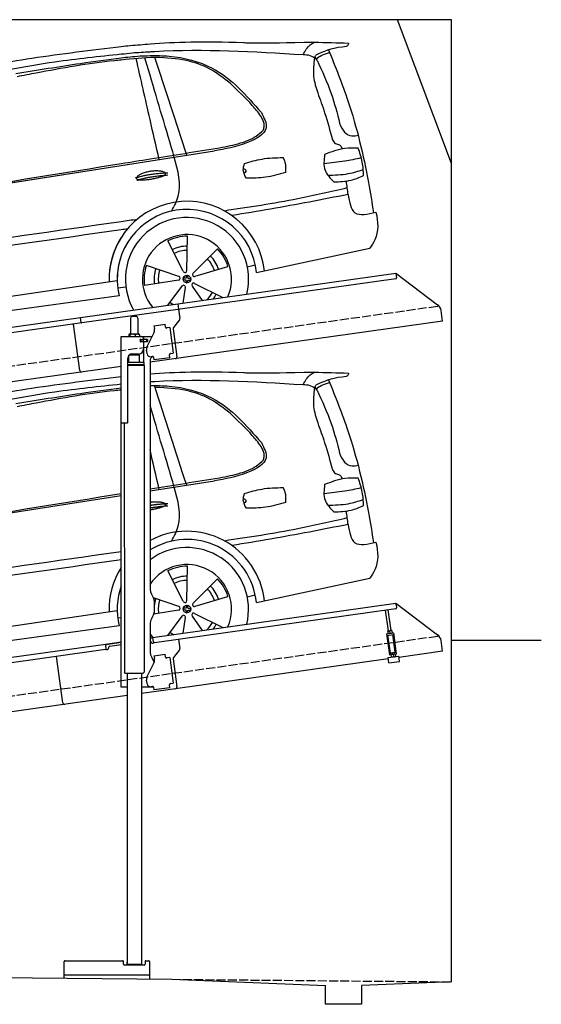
# Model space of a CAD drawing. Extents: x 524 to 6324, y 215 to 5690.
# Tile 5 of 5: x 3424 to 6324, y 215 to 5690. Entities that reach past the tile are written whole.
import ezdxf

# ---------------------------------------------------------------- set-up
doc = ezdxf.new("R2010")
doc.units = 0
doc.header["$LTSCALE"] = 10
doc.header["$MEASUREMENT"] = 0
doc.linetypes.add('GEN3', pattern=[6.25, 5, -1.25])
doc.layers.get('0').update_dxf_attribs({"linetype": 'CONTINUOUS'})
for name, color, linetype in [('3', 6, 'GEN3'), ('CAR', 1, 'CONTINUOUS'), ('SICHTBARE_KANTEN_DIN_', 7, 'CONTINUOUS')]:
    doc.layers.add(name, color=color, linetype=linetype)
doc.layers.add('AM_0', color=7, linetype='CONTINUOUS', lineweight=30)

# ---------------------------------------------------------------- blocks, each defined once
blk = doc.blocks.new('EG_car')
at = {"layer": 'CAR'}
for p, q in [((46796.2, 4804), (47153.8, 4860.2)), ((45061.6, 4531.7), (46636.2, 4778.9)), ((47000.7, 4194.8), (47004.6, 4385)), ((46981.1, 4190.3), (46894.3, 4359.6)), ((47036.7, 4179.5), (47170.9, 4314.4)), ((47387.5, 4183.1), (48017.8, 4318.6)), ((47047.1, 4162.2), (47229.2, 4217.3)), ((47337, 4215.1), (47381.3, 4225.8)), ((46955.4, 4160.7), (46814.7, 4209.7)), ((44640.5, 3847.7), (46613.9, 4138.9)), ((46953.7, 4140.7), (46817.2, 4118.7)), ((46973.8, 4107.1), (46893, 4000.6)), ((47030.5, 4108.1), (47086.3, 4027.8)), ((47043.7, 4123.2), (47200.5, 4043.8)), ((44649.3, 3788.6), (46624.9, 4054.7)), ((46616.8, 4098.5), (46636.2, 4100.9)), ((46992.3, 4099.3), (46978.8, 4012.7))]:
    blk.add_line(p, q, dxfattribs=at)
blk.add_circle((47001.5, 4146.6), 21.1, dxfattribs=at)
for centre, radius, start, end in [((47001.5, 4146.6), 432.9, 6.1147, 118.3098), ((47001.5, 4146.6), 387.7, 5.4095, 121.9761), ((47001.5, 4146.6), 342.5, 345.788, 126.8384), ((47001.5, 4146.6), 247.7, 336.4925, 145.9791), ((47001.5, 4146.6), 238.4, 89.2481, 116.7191), ((47001.5, 4146.6), 432.9, 147.5436, 181.8527), ((47001.5, 4146.6), 183.1, 89.3778, 116.5894), ((47001.5, 4146.6), 387.7, 160.4314, 193.723), ((47001.5, 4146.6), 159.7, 89.4618, 116.5094), ((47001.5, 4146.6), 183.1, 17.3778, 44.5894), ((47001.5, 4146.6), 238.4, 17.2481, 44.7191), ((47001.5, 4146.6), 159.7, 17.4604, 44.5093), ((47001.5, 4146.6), 183.1, 161.3778, 174.5764), ((47001.5, 4146.6), 159.7, 161.4601, 188.507), ((46990.7, 4193.6), 10.1, 199.3839, 6.5833), ((47042.9, 4171.4), 10.1, 127.3839, 294.5833), ((47001.5, 4146.6), 183.1, 185.4236, 188.5894), ((46953.4, 4150.8), 10.1, 271.3839, 78.5833), ((46982.6, 4102.2), 10.1, 343.3839, 150.5833), ((47037.9, 4114.9), 10.1, 55.3839, 222.5833), ((47001.5, 4146.6), 159.7, 313.864, 332.5068), ((47001.5, 4146.6), 183.1, 323.016, 332.5894), ((47001.5, 4146.6), 247.7, 214.0209, 219.944), ((47001.5, 4146.6), 159.7, 233.4577, 242.136)]:
    blk.add_arc(centre, radius, start, end, dxfattribs=at)
for centre, major_axis, ratio, start_param, end_param in [((47001.5, 4146.6), (2, 21), 0.26044, 4.945458, 7.62088), ((47001.5, 4146.4), (-21, 2), 0.248275, 4.968287, 7.599306), ((47001.5, 4146.6), (2, 21), 0.26044, 8.106084, 10.743517), ((47001.5, 4146.4), (-21, 2), 0.248275, 8.109253, 10.739069)]:
    blk.add_ellipse(centre, major_axis=major_axis, ratio=ratio, start_param=start_param, end_param=end_param, dxfattribs=at)
for points, degree, knots in [([(45679.6, 5297.1), (45832.8, 5324.7), (46150.2, 5381.9), (46470.4, 5420.4), (46636.2, 5440.1)], 3, [0, 0, 0, 0, 466.632282, 967.371588, 967.371588, 967.371588, 967.371588]), ([(46796.2, 5454.5), (46934.8, 5465.2), (47114.3, 5472.5), (47383.1, 5458.6), (47710.6, 5464.6)], 3, [143.098779, 143.098779, 143.098779, 143.098779, 538.666722, 596.829105, 596.829105, 596.829105, 596.829105]), ([(46796.2, 5411.3), (46804.8, 5411.8), (47088, 5428.8), (47372, 5411.8), (47647.4, 5395.3)], 3, [132.453552, 132.453552, 132.453552, 132.453552, 158.309481, 983.905115, 983.905115, 983.905115, 983.905115]), ([(47647.4, 5395.3), (47658.6, 5415.3), (47674.5, 5443.8), (47702.3, 5459.8), (47710.6, 5464.6)], 3, [0, 0, 0, 0, 66.777298, 95.11474, 95.11474, 95.11474, 95.11474]), ([(47899, 5459.1), (47899.1, 5456.2), (47899.4, 5440.2), (47811.3, 5434.2), (47759.3, 5411.1), (47717.6, 5392.5)], 3, [0, 0, 0, 0, 8.187291, 45.663788, 198.394209, 198.394209, 198.394209, 198.394209]), ([(47788.9, 5420.9), (47826.5, 5327), (47922.2, 5088.2), (47996, 4781.7), (48029.6, 4571.8), (48038.5, 4516)], 3, [0, 0, 0, 0, 303.239039, 771.524515, 941.039833, 941.039833, 941.039833, 941.039833]), ([(44615.4, 4513.3), (44692.2, 4599.4), (44871, 4800.1), (45226.4, 5109.2), (45736.2, 5259.5), (46216.5, 5354.4), (46512.7, 5385.9), (46636.2, 5398.7)], 3, [0, 0, 0, 0, 346.68192, 807.884848, 1388.232006, 1908.996141, 2281.102326, 2281.102326, 2281.102326, 2281.102326]), ([(46050.2, 5290.8), (46170.3, 5309.5), (46365.3, 5340), (46560.7, 5368.7), (46636.2, 5377.3)], 3, [0, 0, 0, 0, 364.415294, 592.333037, 592.333037, 592.333037, 592.333037]), ([(46796.2, 5389.5), (46831.5, 5390.3), (46950.1, 5387.6), (47193.7, 5327.1), (47332.5, 5167.5), (47415.3, 5072.3)], 3, [752.794261, 752.794261, 752.794261, 752.794261, 858.633344, 1107.710606, 1476.062589, 1476.062589, 1476.062589, 1476.062589]), ([(47241.1, 5235.9), (47204.8, 5264.4), (47131.5, 5321.8), (46989.1, 5370.9), (46887.2, 5376.6), (46832.1, 5379.7)], 3, [0, 0, 0, 0, 137.813386, 277.828549, 443.014315, 443.014315, 443.014315, 443.014315]), ([(47647.4, 5395.3), (47660.4, 5394.9), (47686.6, 5394.2), (47708.1, 5379.2), (47718.9, 5371.6)], 3, [0, 0, 0, 0, 38.233155, 76.758591, 76.758591, 76.758591, 76.758591]), ([(47710.6, 5377.3), (47706.3, 5342.5), (47697.9, 5276), (47718.5, 5212.4), (47728.3, 5182.1)], 3, [0, 0, 0, 0, 103.842931, 198.172455, 198.172455, 198.172455, 198.172455]), ([(47724.7, 5364.3), (47719.5, 5370.5), (47711.9, 5379.4), (47716.3, 5389.4), (47717.6, 5392.5)], 3, [0, 0, 0, 0, 21.450104, 31.11406, 31.11406, 31.11406, 31.11406]), ([(47718.9, 5371.6), (47729.2, 5378.6), (47752.3, 5394.1), (47778.8, 5402.2), (47793.4, 5406.7)], 3, [0, 0, 0, 0, 37.318817, 82.743489, 82.743489, 82.743489, 82.743489]), ([(46636.2, 5364.9), (46623.5, 5363.7), (46464.7, 5348), (46272.1, 5313.1), (46092.7, 5278.9), (46057.6, 5272.1)], 3, [196.455824, 196.455824, 196.455824, 196.455824, 234.842737, 675.336927, 782.526221, 782.526221, 782.526221, 782.526221]), ([(47724.7, 5364.3), (47753, 5303.2), (47805.4, 5190), (47836.1, 5069.2), (47850.2, 5013.6)], 3, [0, 0, 0, 0, 201.438367, 373.256423, 373.256423, 373.256423, 373.256423]), ([(47427, 4977.4), (47428.9, 4984.5), (47436, 5010.4), (47408.9, 5060.1), (47344.8, 5137.4), (47283.8, 5195.4), (47241.1, 5235.9)], 3, [0, 0, 0, 0, 21.63267, 79.101744, 154.578408, 329.631164, 329.631164, 329.631164, 329.631164]), ([(47728.3, 5182.1), (47741.7, 5145.4), (47772.8, 5059.9), (47796.4, 4972), (47809.8, 4921.8)], 3, [0, 0, 0, 0, 117.044281, 272.808392, 272.808392, 272.808392, 272.808392]), ([(47415.3, 5072.3), (47430.7, 5042.2), (47468.5, 4968.2), (47311.9, 4887), (47212.7, 4870.2), (47153.8, 4860.2)], 3, [0, 0, 0, 0, 88.94167, 219.215963, 410.14259, 410.14259, 410.14259, 410.14259]), ([(47850.2, 5013.6), (47857.3, 4995.2), (47870, 4962.3), (47915.8, 4938.8), (47942.7, 4944.9), (47954.6, 4947.5)], 3, [0, 0, 0, 0, 57.53796, 102.857681, 138.834101, 138.834101, 138.834101, 138.834101]), ([(47182.8, 4877.1), (47221.7, 4884.8), (47291.3, 4898.6), (47377.5, 4930.2), (47413.7, 4964.8), (47427, 4977.4)], 3, [0, 0, 0, 0, 119.350241, 213.76628, 268.436981, 268.436981, 268.436981, 268.436981]), ([(47953.1, 4874.7), (47928.2, 4875.5), (47863.9, 4877.4), (47803.7, 4853.6), (47766.7, 4839)], 3, [0, 0, 0, 0, 73.852523, 191.438564, 191.438564, 191.438564, 191.438564]), ([(47809.8, 4921.8), (47814.7, 4913.8), (47824, 4898.8), (47852.6, 4896.8), (47860.5, 4881), (47864.8, 4872.6)], 3, [0, 0, 0, 0, 26.820911, 49.860546, 76.220289, 76.220289, 76.220289, 76.220289]), ([(47983.5, 4722.4), (47982.3, 4747.7), (47980, 4800.1), (47962.2, 4849.3), (47953.1, 4874.7)], 3, [0, 0, 0, 0, 75.744219, 156.148987, 156.148987, 156.148987, 156.148987]), ([(46916.3, 4524.8), (46930.7, 4552), (46980, 4645), (46951.2, 4750.5), (46930.8, 4825.2)], 3, [0, 0, 0, 0, 90.204372, 309.16543, 309.16543, 309.16543, 309.16543]), ([(47321.7, 4789.9), (47353.8, 4799.5), (47423.7, 4820.4), (47496.7, 4821.6), (47536.2, 4822.3)], 3, [0, 0, 0, 0, 100.056023, 217.859664, 217.859664, 217.859664, 217.859664]), ([(47536.2, 4822.3), (47539.7, 4814.1), (47550.9, 4787.7), (47550.3, 4758.7), (47549.9, 4738.7)], 3, [0, 0, 0, 0, 26.6223, 85.461549, 85.461549, 85.461549, 85.461549]), ([(47766.7, 4839), (47763.2, 4808.7), (47756.4, 4749.6), (47798.2, 4707.8), (47818.6, 4687.4)], 3, [0, 0, 0, 0, 86.532332, 168.301886, 168.301886, 168.301886, 168.301886]), ([(47763.1, 4790.1), (47801.7, 4794), (47871.5, 4800.9), (47940, 4815.8), (47970.5, 4822.4)], 3, [0, 0, 0, 0, 116.515486, 210.119493, 210.119493, 210.119493, 210.119493]), ([(47331.6, 4707.1), (47323.7, 4721.8), (47309.3, 4748.4), (47317.9, 4777.1), (47321.7, 4789.9)], 3, [0, 0, 0, 0, 47.913726, 86.500526, 86.500526, 86.500526, 86.500526]), ([(46796.2, 4741), (46799.6, 4741.6), (46821.4, 4744.9), (46861.2, 4745.7), (46895.3, 4733.3), (46895.2, 4720.7), (46842.5, 4706), (46807.4, 4699.7), (46796.2, 4698)], 5, [0.263396, 0.263396, 0.263396, 0.263396, 0.263396, 0.263396, 0.300106, 0.500106, 0.700106, 0.7947449, 0.7947449, 0.7947449, 0.7947449, 0.7947449, 0.7947449]), ([(47315, 4761.1), (47318.1, 4760.8), (47326, 4759.9), (47331.7, 4743.7), (47322.5, 4738.9), (47317.9, 4736.5)], 3, [0, 0, 0, 0, 8.907329, 23.006598, 36.718273, 36.718273, 36.718273, 36.718273]), ([(47549.9, 4738.7), (47513, 4728.6), (47441.6, 4709.1), (47367.5, 4707.7), (47331.6, 4707.1)], 3, [0, 0, 0, 0, 114.039688, 221.281955, 221.281955, 221.281955, 221.281955]), ([(47784.7, 4724.5), (47822.8, 4725.4), (47890, 4726.8), (47954, 4747), (47981.7, 4755.7)], 3, [0, 0, 0, 0, 113.538226, 200.265154, 200.265154, 200.265154, 200.265154]), ([(47818.6, 4687.4), (47850.8, 4688.3), (47908.1, 4689.8), (47960.5, 4712.4), (47983.5, 4722.4)], 3, [0, 0, 0, 0, 95.589667, 169.928556, 169.928556, 169.928556, 169.928556]), ([(47208, 4527.2), (47345, 4547.6), (47574.9, 4581.9), (47801.2, 4634.2), (47892.6, 4655.4)], 3, [0, 0, 0, 0, 415.57079, 696.786937, 696.786937, 696.786937, 696.786937]), ([(47898, 4617.5), (47754.2, 4589.2), (47539.1, 4546.9), (47322.7, 4512), (47251.1, 4500.4)], 3, [0, 0, 0, 0, 439.818353, 657.51977, 657.51977, 657.51977, 657.51977]), ([(47898, 4617.5), (47904.3, 4575.8), (47918.5, 4487.4), (48006.9, 4508.5), (48052.4, 4519.3)], 3, [310.211349, 310.211349, 310.211349, 310.211349, 420.509792, 537.407521, 537.407521, 537.407521, 537.407521]), ([(48052.4, 4519.3), (48064.9, 4465), (48068.9, 4394.4), (48028.1, 4334), (48017.8, 4318.6)], 3, [367.70262, 367.70262, 367.70262, 367.70262, 528.080439, 582.555983, 582.555983, 582.555983, 582.555983])]:
    blk.add_open_spline(points, degree=degree, knots=knots, dxfattribs=at)
for points, degree in [([(47710.6, 5464.6), (47773.4, 5462.7), (47836.2, 5460.9), (47899, 5459.1)], 3), ([(46999.9, 4836), (46940, 5020.6), (46880, 5205.2), (46820.1, 5389.8)], 3), ([(46832.1, 5379.7), (46829.3, 5379.5), (46826.4, 5379.4), (46823.6, 5379.2)], 3), ([(46930.8, 4825.2), (46886, 4977), (46841.1, 5128.8), (46796.2, 5280.7)], 3), ([(46847, 4812), (46830.1, 4886.3), (46813.1, 4960.5), (46796.2, 5034.8)], 3), ([(46796.2, 4815), (46925.1, 4835.7), (47053.9, 4856.4), (47182.8, 4877.1)], 3), ([(45688.1, 4636.8), (46004.1, 4687.6), (46320.2, 4738.4), (46636.2, 4789.3)], 3), ([(46796.2, 4724.4), (46841.7, 4731.7), (46895.9, 4733.5)], 2), ([(46796.2, 4709.6), (46841.6, 4717.8), (46895.1, 4721.8)], 2), ([(47898, 4617.5), (47894.5, 4642.2), (47890.9, 4667), (47887.4, 4691.7)], 3), ([(44425.1, 4152.4), (45162.1, 4257.4), (45899.2, 4362.4), (46636.2, 4467.5)], 3), ([(46636.2, 4420.5), (45922.2, 4319.2), (45208.2, 4218), (44494.2, 4116.7)], 3)]:
    blk.add_open_spline(points, degree=degree, dxfattribs=at)
blk = doc.blocks.new('OG_car')
at = {"layer": 'CAR'}
for p, q in [((46022.7, 4682.6), (47153.8, 4860.2)), ((45061.6, 4531.7), (46636.2, 4778.9)), ((47000.7, 4194.8), (47004.6, 4385)), ((46981.1, 4190.3), (46894.3, 4359.6)), ((47036.7, 4179.5), (47170.9, 4314.4)), ((47387.5, 4183.1), (48017.8, 4318.6)), ((46955.4, 4160.7), (46775.7, 4223.2)), ((47047.1, 4162.2), (47229.2, 4217.3)), ((47337, 4215.1), (47381.3, 4225.8)), ((44640.5, 3847.7), (46613.9, 4138.9)), ((46953.7, 4140.7), (46765.8, 4110.4)), ((46973.8, 4107.1), (46893.9, 4001.7)), ((47030.5, 4108.1), (47086.3, 4027.8)), ((47043.7, 4123.2), (47200.5, 4043.8)), ((44649.3, 3788.6), (46624.9, 4054.7)), ((46616.8, 4098.5), (46661.7, 4104)), ((46992.3, 4099.3), (46978.8, 4012.7))]:
    blk.add_line(p, q, dxfattribs=at)
blk.add_circle((47001.5, 4146.6), 21.1, dxfattribs=at)
for centre, radius, start, end in [((47001.5, 4146.6), 432.9, 6.1147, 181.8976), ((47001.5, 4146.6), 387.7, 5.4095, 181.1357), ((47001.5, 4146.6), 342.5, 345.788, 210.0313), ((47001.5, 4146.6), 247.7, 336.4925, 219.2366), ((47001.5, 4146.6), 238.4, 89.2481, 116.7191), ((47001.5, 4146.6), 432.9, 147.5436, 181.8527), ((47001.5, 4146.6), 183.1, 89.3778, 116.5894), ((47001.5, 4146.6), 387.7, 160.4314, 193.723), ((47001.5, 4146.6), 159.7, 89.4618, 116.5094), ((47001.5, 4146.6), 183.1, 17.3778, 44.5894), ((47001.5, 4146.6), 238.4, 17.2481, 44.7191), ((47001.5, 4146.6), 238.4, 161.2481, 188.7191), ((47001.5, 4146.6), 159.7, 17.4604, 44.5093), ((47001.5, 4146.6), 183.1, 161.3778, 188.5894), ((47001.5, 4146.6), 183.1, 161.3778, 174.5764), ((47001.5, 4146.6), 159.7, 161.4601, 188.507), ((46990.7, 4193.6), 10.1, 199.3839, 6.5833), ((47042.9, 4171.4), 10.1, 127.3839, 294.5833), ((46953.4, 4150.8), 10.1, 271.3839, 78.5833), ((46982.6, 4102.2), 10.1, 343.3839, 150.5833), ((47037.9, 4114.9), 10.1, 55.3839, 222.5833), ((47001.5, 4146.6), 159.7, 313.864, 332.5068), ((47001.5, 4146.6), 183.1, 323.016, 332.5894), ((47001.5, 4146.6), 247.7, 214.0209, 219.944), ((47001.5, 4146.6), 159.7, 233.4577, 241.5282)]:
    blk.add_arc(centre, radius, start, end, dxfattribs=at)
for centre, major_axis, ratio, start_param, end_param in [((47001.5, 4146.6), (2, 21), 0.26044, 4.945458, 7.62088), ((47001.5, 4146.4), (-21, 2), 0.248275, 4.968287, 7.599306), ((47001.5, 4146.6), (2, 21), 0.26044, 8.106084, 10.743517), ((47001.5, 4146.4), (-21, 2), 0.248275, 8.109253, 10.739069)]:
    blk.add_ellipse(centre, major_axis=major_axis, ratio=ratio, start_param=start_param, end_param=end_param, dxfattribs=at)
for points, degree, knots in [([(45679.6, 5297.1), (45832.8, 5324.7), (46150.2, 5381.9), (46470.4, 5420.4), (46636.2, 5440.1), (46636.2, 5440.1), (46636.2, 5440.1), (46636.2, 5440.1), (46652.7, 5442.1), (46669.3, 5444), (46685.8, 5446)], 3, [0, 0, 0, 0, 466.632282, 967.371588, 967.371588, 967.371588, 967.371592, 967.371592, 967.371592, 1017.357301, 1017.357301, 1017.357301, 1017.357301]), ([(46685.8, 5446), (46722.6, 5448.8), (46759.4, 5451.7), (46796.2, 5454.5), (46796.2, 5454.5), (46796.2, 5454.5), (46796.2, 5454.5), (46934.8, 5465.2), (47114.3, 5472.5), (47383.1, 5458.6), (47710.6, 5464.6)], 3, [38.084472, 38.084472, 38.084472, 38.084472, 143.09807, 143.09807, 143.09807, 143.098779, 143.098779, 143.098779, 538.666722, 596.829105, 596.829105, 596.829105, 596.829105]), ([(46697.9, 5405.1), (46730.7, 5407.1), (46763.4, 5409.2), (46796.2, 5411.3), (46796.2, 5411.3), (46796.2, 5411.3), (46796.2, 5411.3), (46804.8, 5411.8), (47088, 5428.8), (47372, 5411.8), (47647.4, 5395.3)], 3, [33.974267, 33.974267, 33.974267, 33.974267, 132.453316, 132.453316, 132.453316, 132.453552, 132.453552, 132.453552, 158.309481, 983.905115, 983.905115, 983.905115, 983.905115]), ([(47647.4, 5395.3), (47658.6, 5415.3), (47674.5, 5443.8), (47702.3, 5459.8), (47710.6, 5464.6)], 3, [0, 0, 0, 0, 66.777298, 95.11474, 95.11474, 95.11474, 95.11474]), ([(47899, 5459.1), (47899.1, 5456.2), (47899.4, 5440.2), (47811.3, 5434.2), (47759.3, 5411.1), (47717.6, 5392.5)], 3, [0, 0, 0, 0, 8.187291, 45.663788, 198.394209, 198.394209, 198.394209, 198.394209]), ([(47788.9, 5420.9), (47826.5, 5327), (47922.2, 5088.2), (47996, 4781.7), (48029.6, 4571.8), (48038.5, 4516)], 3, [0, 0, 0, 0, 303.239039, 771.524515, 941.039833, 941.039833, 941.039833, 941.039833]), ([(44615.4, 4513.3), (44692.2, 4599.4), (44871, 4800.1), (45226.4, 5109.2), (45736.2, 5259.5), (46216.5, 5354.4), (46512.7, 5385.9), (46636.2, 5398.7), (46636.2, 5398.7), (46636.2, 5398.7), (46636.2, 5398.7), (46656.8, 5400.8), (46677.4, 5402.9), (46697.9, 5405.1)], 3, [0, 0, 0, 0, 346.68192, 807.884848, 1388.232006, 1908.996141, 2281.102326, 2281.102326, 2281.102326, 2281.10234, 2281.10234, 2281.10234, 2343.113614, 2343.113614, 2343.113614, 2343.113614]), ([(46050.2, 5290.8), (46170.3, 5309.5), (46365.3, 5340), (46560.7, 5368.7), (46636.2, 5377.3), (46636.2, 5377.3), (46636.2, 5377.3), (46636.2, 5377.3), (46667.6, 5380.9), (46699, 5384.4), (46742.1, 5388.3)], 3, [0, 0, 0, 0, 364.415294, 592.333037, 592.333037, 592.333037, 592.333317, 592.333317, 592.333317, 687.124495, 687.124495, 687.124495, 687.124495]), ([(46823.6, 5379.2), (46760.4, 5376.6), (46698.3, 5370.8), (46636.2, 5364.9), (46636.2, 5364.9), (46636.2, 5364.9), (46636.2, 5364.9), (46623.5, 5363.7), (46464.7, 5348), (46272.1, 5313.1), (46092.7, 5278.9), (46057.6, 5272.1)], 3, [9.24495, 9.24495, 9.24495, 9.24495, 196.455545, 196.455545, 196.455545, 196.455824, 196.455824, 196.455824, 234.842737, 675.336927, 782.526221, 782.526221, 782.526221, 782.526221]), ([(46847, 4812), (46830.1, 4886.3), (46813.1, 4960.5), (46796.2, 5034.8), (46770.5, 5147.4), (46744.8, 5260.1), (46719.1, 5372.4)], 3, [0, 0, 0, 0, 228.459323, 228.459323, 228.459323, 575.112582, 575.112582, 575.112582, 575.112582]), ([(46742.1, 5388.3), (46752.3, 5388.5), (46774.3, 5389), (46796.2, 5389.5), (46796.2, 5389.5), (46796.2, 5389.5), (46796.2, 5389.5), (46831.5, 5390.3), (46950.1, 5387.6), (47193.7, 5327.1), (47332.5, 5167.5), (47415.3, 5072.3)], 3, [687.033533, 687.033533, 687.033533, 687.033533, 752.793386, 752.793386, 752.793386, 752.794261, 752.794261, 752.794261, 858.633344, 1107.710606, 1476.062589, 1476.062589, 1476.062589, 1476.062589]), ([(46930.8, 4825.2), (46886, 4977), (46841.1, 5128.8), (46796.2, 5280.7), (46786.7, 5312.9), (46777.2, 5345.1), (46768, 5376.1)], 3, [0, 0, 0, 0, 474.958313, 474.958313, 474.958313, 575.719805, 575.719805, 575.719805, 575.719805]), ([(47241.1, 5235.9), (47204.8, 5264.4), (47131.5, 5321.8), (46989.1, 5370.9), (46887.2, 5376.6), (46832.1, 5379.7)], 3, [0, 0, 0, 0, 137.813386, 277.828549, 443.014315, 443.014315, 443.014315, 443.014315]), ([(47647.4, 5395.3), (47660.4, 5394.9), (47686.6, 5394.2), (47708.1, 5379.2), (47718.9, 5371.6)], 3, [0, 0, 0, 0, 38.233155, 76.758591, 76.758591, 76.758591, 76.758591]), ([(47710.6, 5377.3), (47706.3, 5342.5), (47697.9, 5276), (47718.5, 5212.4), (47728.3, 5182.1)], 3, [0, 0, 0, 0, 103.842931, 198.172455, 198.172455, 198.172455, 198.172455]), ([(47724.7, 5364.3), (47719.5, 5370.5), (47711.9, 5379.4), (47716.3, 5389.4), (47717.6, 5392.5)], 3, [0, 0, 0, 0, 21.450104, 31.11406, 31.11406, 31.11406, 31.11406]), ([(47718.9, 5371.6), (47729.2, 5378.6), (47752.3, 5394.1), (47778.8, 5402.2), (47793.4, 5406.7)], 3, [0, 0, 0, 0, 37.318817, 82.743489, 82.743489, 82.743489, 82.743489]), ([(47724.7, 5364.3), (47753, 5303.2), (47805.4, 5190), (47836.1, 5069.2), (47850.2, 5013.6)], 3, [0, 0, 0, 0, 201.438367, 373.256423, 373.256423, 373.256423, 373.256423]), ([(47427, 4977.4), (47428.9, 4984.5), (47436, 5010.4), (47408.9, 5060.1), (47344.8, 5137.4), (47283.8, 5195.4), (47241.1, 5235.9)], 3, [0, 0, 0, 0, 21.63267, 79.101744, 154.578408, 329.631164, 329.631164, 329.631164, 329.631164]), ([(47728.3, 5182.1), (47741.7, 5145.4), (47772.8, 5059.9), (47796.4, 4972), (47809.8, 4921.8)], 3, [0, 0, 0, 0, 117.044281, 272.808392, 272.808392, 272.808392, 272.808392]), ([(47415.3, 5072.3), (47430.7, 5042.2), (47468.5, 4968.2), (47311.9, 4887), (47212.7, 4870.2), (47153.8, 4860.2)], 3, [0, 0, 0, 0, 88.94167, 219.215963, 410.14259, 410.14259, 410.14259, 410.14259]), ([(47850.2, 5013.6), (47857.3, 4995.2), (47870, 4962.3), (47915.8, 4938.8), (47942.7, 4944.9), (47954.6, 4947.5)], 3, [0, 0, 0, 0, 57.53796, 102.857681, 138.834101, 138.834101, 138.834101, 138.834101]), ([(47182.8, 4877.1), (47221.7, 4884.8), (47291.3, 4898.6), (47377.5, 4930.2), (47413.7, 4964.8), (47427, 4977.4)], 3, [0, 0, 0, 0, 119.350241, 213.76628, 268.436981, 268.436981, 268.436981, 268.436981]), ([(46636.2, 4789.3), (46689.5, 4797.8), (46742.9, 4806.4), (46796.2, 4815), (46925.1, 4835.7), (47053.9, 4856.4), (47182.8, 4877.1)], 3, [960.260796, 960.260796, 960.260796, 960.260796, 1122.314931, 1122.314931, 1122.314931, 1513.861568, 1513.861568, 1513.861568, 1513.861568]), ([(47953.1, 4874.7), (47928.2, 4875.5), (47863.9, 4877.4), (47803.7, 4853.6), (47766.7, 4839)], 3, [0, 0, 0, 0, 73.852523, 191.438564, 191.438564, 191.438564, 191.438564]), ([(47809.8, 4921.8), (47814.7, 4913.8), (47824, 4898.8), (47852.6, 4896.8), (47860.5, 4881), (47864.8, 4872.6)], 3, [0, 0, 0, 0, 26.820911, 49.860546, 76.220289, 76.220289, 76.220289, 76.220289]), ([(47983.5, 4722.4), (47982.3, 4747.7), (47980, 4800.1), (47962.2, 4849.3), (47953.1, 4874.7)], 3, [0, 0, 0, 0, 75.744219, 156.148987, 156.148987, 156.148987, 156.148987]), ([(46916.3, 4524.8), (46930.7, 4552), (46980, 4645), (46951.2, 4750.5), (46930.8, 4825.2)], 3, [0, 0, 0, 0, 90.204372, 309.16543, 309.16543, 309.16543, 309.16543]), ([(47321.7, 4789.9), (47353.8, 4799.5), (47423.7, 4820.4), (47496.7, 4821.6), (47536.2, 4822.3)], 3, [0, 0, 0, 0, 100.056023, 217.859664, 217.859664, 217.859664, 217.859664]), ([(47536.2, 4822.3), (47539.7, 4814.1), (47550.9, 4787.7), (47550.3, 4758.7), (47549.9, 4738.7)], 3, [0, 0, 0, 0, 26.6223, 85.461549, 85.461549, 85.461549, 85.461549]), ([(47766.7, 4839), (47763.2, 4808.7), (47756.4, 4749.6), (47798.2, 4707.8), (47818.6, 4687.4)], 3, [0, 0, 0, 0, 86.532332, 168.301886, 168.301886, 168.301886, 168.301886]), ([(47763.1, 4790.1), (47801.7, 4794), (47871.5, 4800.9), (47940, 4815.8), (47970.5, 4822.4)], 3, [0, 0, 0, 0, 116.515486, 210.119493, 210.119493, 210.119493, 210.119493]), ([(47331.6, 4707.1), (47323.7, 4721.8), (47309.3, 4748.4), (47317.9, 4777.1), (47321.7, 4789.9)], 3, [0, 0, 0, 0, 47.913726, 86.500526, 86.500526, 86.500526, 86.500526]), ([(46721, 4706.9), (46719.3, 4715), (46738.5, 4733.5), (46818.6, 4762.2), (46914.5, 4739), (46889.5, 4715.3), (46747.6, 4690.3), (46722.7, 4698.8), (46721, 4706.9)], 5, [0, 0, 0, 0, 0, 0, 0.300106, 0.500106, 0.700106, 1, 1, 1, 1, 1, 1]), ([(47315, 4761.1), (47318.1, 4760.8), (47326, 4759.9), (47331.7, 4743.7), (47322.5, 4738.9), (47317.9, 4736.5)], 3, [0, 0, 0, 0, 8.907329, 23.006598, 36.718273, 36.718273, 36.718273, 36.718273]), ([(47549.9, 4738.7), (47513, 4728.6), (47441.6, 4709.1), (47367.5, 4707.7), (47331.6, 4707.1)], 3, [0, 0, 0, 0, 114.039688, 221.281955, 221.281955, 221.281955, 221.281955]), ([(47784.7, 4724.5), (47822.8, 4725.4), (47890, 4726.8), (47954, 4747), (47981.7, 4755.7)], 3, [0, 0, 0, 0, 113.538226, 200.265154, 200.265154, 200.265154, 200.265154]), ([(47818.6, 4687.4), (47850.8, 4688.3), (47908.1, 4689.8), (47960.5, 4712.4), (47983.5, 4722.4)], 3, [0, 0, 0, 0, 95.589667, 169.928556, 169.928556, 169.928556, 169.928556]), ([(47208, 4527.2), (47345, 4547.6), (47574.9, 4581.9), (47801.2, 4634.2), (47892.6, 4655.4)], 3, [0, 0, 0, 0, 415.57079, 696.786937, 696.786937, 696.786937, 696.786937]), ([(47898, 4617.5), (47754.2, 4589.2), (47539.1, 4546.9), (47322.7, 4512), (47251.1, 4500.4)], 3, [0, 0, 0, 0, 439.818353, 657.51977, 657.51977, 657.51977, 657.51977]), ([(47898, 4617.5), (47904.3, 4575.8), (47918.5, 4487.4), (48006.9, 4508.5), (48052.4, 4519.3)], 3, [310.211349, 310.211349, 310.211349, 310.211349, 420.509792, 537.407521, 537.407521, 537.407521, 537.407521]), ([(48052.4, 4519.3), (48064.9, 4465), (48068.9, 4394.4), (48028.1, 4334), (48017.8, 4318.6)], 3, [367.70262, 367.70262, 367.70262, 367.70262, 528.080439, 582.555983, 582.555983, 582.555983, 582.555983]), ([(44425.1, 4152.4), (45162.1, 4257.4), (45899.2, 4362.4), (46636.2, 4467.5), (46666, 4471.7), (46695.8, 4475.9), (46725.6, 4480.2)], 3, [0, 0, 0, 0, 2233.457513, 2233.457513, 2233.457513, 2323.713686, 2323.713686, 2323.713686, 2323.713686]), ([(46670.3, 4425.3), (46658.9, 4423.7), (46647.5, 4422.1), (46636.2, 4420.5), (45922.2, 4319.2), (45208.2, 4218), (44494.2, 4116.7)], 3, [0, 0, 0, 0, 34.394054, 34.394054, 34.394054, 2197.854588, 2197.854588, 2197.854588, 2197.854588])]:
    blk.add_open_spline(points, degree=degree, knots=knots, dxfattribs=at)
for points, degree in [([(47710.6, 5464.6), (47773.4, 5462.7), (47836.2, 5460.9), (47899, 5459.1)], 3), ([(46832.1, 5379.7), (46829.3, 5379.5), (46826.4, 5379.4), (46823.6, 5379.2)], 3), ([(46999.9, 4836), (46940.8, 5018.2), (46881.6, 5200.3), (46823.6, 5379.2)], 3), ([(45688.1, 4636.8), (46004.1, 4687.6), (46320.2, 4738.4), (46636.2, 4789.3)], 3), ([(46715.6, 4709.5), (46788.9, 4734.2), (46895.3, 4737.8)], 2), ([(46722.1, 4696.3), (46794.2, 4718.6), (46894.5, 4726.1)], 2), ([(47898, 4617.5), (47894.5, 4642.2), (47890.9, 4667), (47887.4, 4691.7)], 3)]:
    blk.add_open_spline(points, degree=degree, dxfattribs=at)

msp = doc.modelspace()

# ---------------------------------------------------------------- linework, layer by layer
for p, q in [((5824.1, 5690), (524.1, 5690)), ((5824.1, 4890), (5524.1, 5690)), ((5824.1, 340), (5824.1, 5690)), ((4302.6, 4109.4), (5515.7, 4279.9)), ((5515.7, 4279.9), (5519.2, 4255.1)), ((5515.7, 4279.9), (5747.6, 4105.1)), ((5514.9, 4249.5), (4303.8, 4079.3)), ((3762.8, 4034.5), (4302.5, 4110.4)), ((4302.5, 4110.4), (4306.8, 4079.7)), ((4303.8, 4079.3), (3770.1, 4004.3)), ((4306.8, 4079.7), (4313.9, 4029.3)), ((5775.3, 4013.4), (5767.1, 4072.1)), ((1284.1, 3685.2), (3762.9, 4033.6)), ((3770.1, 4004.3), (1284.1, 3654.9)), ((3758.7, 3740.1), (3722.5, 3997.6)), ((3766.7, 4006.8), (3762.8, 4034.5)), ((4040.8, 4030.6), (4040.8, 3940.6)), ((4050.8, 4040.6), (4070.8, 4040.6)), ((4080.8, 4030.6), (4080.8, 3940.6)), ((5775.3, 4013.4), (4148.8, 3784.8)), ((4312, 4021.9), (4278.6, 3977.7)), ((4132.6, 3873.5), (4170.1, 3947.1)), ((4170.7, 3987.9), (4233.1, 3996.6)), ((4170.7, 3987.9), (4173, 3972)), ((4173.6, 3967.8), (4173, 3972)), ((4235.4, 3980.8), (4233.1, 3996.6)), ((4235.4, 3980.8), (4235.5, 3979.8)), ((4241.1, 3975.6), (4242.1, 3975.7)), ((4258, 3977.9), (4242.1, 3975.7)), ((4258, 3977.9), (4278, 3835.3)), ((4276.7, 3970.3), (4298.4, 3816)), ((3988.8, 3927.6), (4160.2, 3927.6)), ((3988.8, 3447.6), (3988.8, 3927.6)), ((4030.9, 3938.2), (4030.9, 3927.6)), ((4051.6, 3940.6), (4033.6, 3940.6)), ((4036.6, 3938.2), (4036.6, 3927.6)), ((4078.6, 3940.6), (4051.6, 3940.6)), ((4066.5, 3938.2), (4066.5, 3927.6)), ((4088.3, 3940.6), (4078.6, 3940.6)), ((4090.7, 3938.2), (4090.7, 3927.6)), ((4097.5, 3911.6), (4093.8, 3911.6)), ((4131.8, 3899.6), (4093.9, 3899.6)), ((4094.8, 3901.8), (4094.8, 3909)), ((4097.5, 3911.6), (4109.8, 3911.6)), ((4109.8, 3899.1), (4097.5, 3899.1)), ((4097.8, 3911.6), (4097.8, 3899.6)), ((4111.8, 3911.6), (4109.8, 3911.6)), ((4111.8, 3911.6), (4112.8, 3911.6)), ((4112.8, 3917.6), (4112.8, 3914.6)), ((4113.5, 3911.6), (4112.8, 3911.6)), ((4112.8, 3899.6), (4112.8, 3911.6)), ((4112.8, 3896.1), (4112.8, 3857.6)), ((4131.1, 3911.6), (4113.5, 3911.6)), ((4113.8, 3912.1), (4113.8, 3927.6)), ((4132.8, 3912.1), (4113.8, 3912.1)), ((4113.8, 3784.7), (4113.8, 3899.1)), ((4132.8, 3899.1), (4113.8, 3899.1)), ((4131.1, 3911.6), (4131.8, 3911.6)), ((4131.8, 3899.6), (4131.8, 3911.6)), ((4133.8, 3911.1), (4133.8, 3900.1)), ((4049.8, 3832.6), (4087.8, 3832.6)), ((4078.8, 3824.5), (4078.8, 3832.6)), ((4131.9, 3833), (4129.1, 3852.8)), ((4262.2, 3833.1), (4261.2, 3833)), ((4262.2, 3833.1), (4278, 3835.3)), ((4024.8, 3450.6), (4024.8, 3807.6)), ((4115.8, 3784.6), (4024.8, 3784.6)), ((4090.8, 3824.6), (4030.8, 3823.9)), ((4030.8, 3784.7), (4030.8, 3823.9)), ((4042.8, 3824), (4042.8, 3831.6)), ((4090.8, 3784.6), (4090.8, 3824.6)), ((4115.8, 3771.4), (4115.8, 3784.6)), ((4148.8, 3792.6), (4148.8, 2534.3)), ((4162.4, 3817.1), (4154.5, 3815.9)), ((4168.1, 3812.8), (4170.2, 3797.9)), ((4259.3, 3810.5), (4170.2, 3797.9)), ((4256.9, 3827.3), (4257.1, 3826.3)), ((4259.3, 3810.5), (4257.1, 3826.3)), ((3988.8, 3762.4), (1284.1, 3382.2)), ((4115.8, 3771.4), (4024.8, 3771.4)), ((4112.8, 3769.6), (4024.8, 3769.6)), ((4115.8, 3767.9), (4024.8, 3767.9)), ((4112.8, 3769.6), (4115.8, 3771.4)), ((4112.8, 3769.6), (4115.8, 3767.9)), ((4113.8, 3769.1), (4113.8, 3770.2)), ((4115.8, 3767.9), (4115.9, 2061.6)), ((3988.8, 1977.6), (3988.8, 3447.6)), ((3988.8, 3447.6), (4021.8, 3447.6)), ((4005.8, 3447.6), (4005.9, 2061.6)), ((4162.2, 2484.3), (4168.5, 2473.4)), ((4148.8, 2252.8), (5515.7, 2444.9)), ((4171.8, 2460.9), (4171.8, 2394.3)), ((5514.9, 2414.5), (4173.1, 2225.9)), ((5516.8, 2437), (5515.7, 2444.9)), ((5515.7, 2444.9), (5747.6, 2270.1)), ((5516.8, 2437), (5519.2, 2420.1)), ((4168.5, 2381.8), (4162.2, 2371)), ((5473.7, 2290.9), (5457.5, 2406.4)), ((5489.6, 2293.1), (5473.3, 2408.6)), ((4148.8, 2321), (4148.8, 2184.7)), ((4164.5, 2251), (4148.8, 2248.8)), ((4167.5, 2230.2), (4164, 2254.9)), ((5463.9, 2274.5), (5503.5, 2280.1)), ((5463.9, 2274.5), (5480.2, 2158.7)), ((5465, 2266.6), (5504.6, 2272.2)), ((5470.5, 2290.4), (5469.8, 2289.9)), ((5469.8, 2289.9), (5471.8, 2276.1)), ((5492.8, 2293.5), (5470.5, 2290.4)), ((5485.4, 2168.5), (5471.5, 2267.5)), ((5472.6, 2275.7), (5471.8, 2276.1)), ((5483.5, 2278.8), (5481.9, 2290.5)), ((5492.8, 2293.5), (5493.6, 2293.2)), ((5493.6, 2293.2), (5495.5, 2279.4)), ((5494.8, 2278.9), (5495.5, 2279.4)), ((5512.1, 2172.2), (5498.1, 2271.3)), ((5519.8, 2164.2), (5503.5, 2280.1)), ((1284.1, 1850.2), (3901.6, 2218)), ((3901.6, 2218), (3988.8, 2230.3)), ((3901.6, 2218), (3902.7, 2210.1)), ((3988.8, 2226.3), (3902.1, 2214.1)), ((3905, 2193.3), (3902.7, 2210.1)), ((3917.6, 2194), (3917.4, 2195)), ((3925.9, 2206.3), (3988.8, 2215.2)), ((4155.1, 2228.4), (4155.2, 2227.4)), ((4160.9, 2223.2), (4165.8, 2223.9)), ((4306.8, 2244.7), (4313.9, 2194.3)), ((5775.3, 2178.4), (5767.1, 2237.1)), ((5824.1, 2240), (6324.1, 2240)), ((3900.8, 2187.6), (1284.1, 1819.9)), ((3664.6, 1891.9), (3628.5, 2149.4)), ((3664.6, 1891.9), (3628.5, 2149.4)), ((3908.3, 2187.7), (3913.3, 2188.4)), ((4170.7, 2152.9), (4233.1, 2161.6)), ((4170.7, 2152.9), (4173, 2137)), ((4173.6, 2132.8), (4173, 2137)), ((4235.4, 2145.8), (4233.1, 2161.6)), ((4235.4, 2145.8), (4235.5, 2144.8)), ((4241.1, 2140.6), (4242.1, 2140.7)), ((4258, 2142.9), (4242.1, 2140.7)), ((4258, 2142.9), (4278, 2000.3)), ((4276.7, 2135.3), (4298.4, 1981)), ((4312, 2186.9), (4278.6, 2142.7)), ((5473.3, 2136), (4289.9, 1969.7)), ((5472.3, 2142.6), (5531.8, 2151)), ((5476.5, 2112.9), (5472.3, 2142.6)), ((5479.1, 2166.6), (5518.7, 2172.2)), ((5480.2, 2158.7), (5519.8, 2164.2)), ((5485.4, 2168.5), (5512.1, 2172.2)), ((5488.8, 2159.9), (5488.2, 2159.4)), ((5488.2, 2159.4), (5490.1, 2145.6)), ((5490.9, 2145.2), (5490.1, 2145.6)), ((5491, 2168.3), (5490.8, 2169.3)), ((5500.2, 2160), (5501.8, 2148.3)), ((5506.8, 2170.5), (5506.7, 2171.5)), ((5511.1, 2163), (5511.9, 2162.7)), ((5511.9, 2162.7), (5513.9, 2148.9)), ((5513.2, 2148.4), (5513.9, 2148.9)), ((5535.9, 2121.3), (5531.8, 2151)), ((5775.3, 2178.4), (5532.7, 2144.3)), ((4132.6, 2038.5), (4170.1, 2112.1)), ((4162.2, 2134.7), (4172.2, 2117.3)), ((5476.5, 2112.9), (5535.9, 2121.3)), ((4012.9, 2054.6), (4005.9, 2061.6)), ((4108.9, 2054.6), (4012.9, 2054.6)), ((4020.9, 2054.6), (4021, 438.6)), ((4100.9, 2054.6), (4101, 438.6)), ((4108.9, 2054.6), (4115.9, 2061.6)), ((4020.9, 1977.6), (3988.8, 1977.6)), ((4168.1, 1977.6), (4100.9, 1977.6)), ((4131.9, 1998), (4129.1, 2017.8)), ((4162.4, 1982.1), (4154.5, 1980.9)), ((4168.1, 1977.8), (4170.2, 1962.9)), ((4259.3, 1975.5), (4170.2, 1962.9)), ((4256.9, 1992.3), (4257.1, 1991.3)), ((4259.3, 1975.5), (4257.1, 1991.3)), ((4262.2, 1998.1), (4261.2, 1998)), ((4262.2, 1998.1), (4278, 2000.3)), ((4020.9, 1931.9), (1284.1, 1547.2)), ((4289.9, 1969.7), (4100.9, 1943.1)), ((3671, 359.7), (3671, 452.6)), ((3676, 457.6), (3996, 457.6)), ((4001, 437.6), (4001, 452.6)), ((4021, 438.6), (4021, 449.6)), ((4022, 437.6), (4021, 438.6)), ((4100, 437.6), (4101, 438.6)), ((4121, 452.6), (4121, 437.6)), ((4126, 457.6), (4141, 457.6)), ((4146, 452.6), (4146, 355.2)), ((524.1, 390), (4269.1, 354)), ((4116, 432.6), (4006, 432.6)), ((4022, 437.6), (4100, 437.6)), ((4035, 437.6), (4035, 432.6)), ((4087, 437.6), (4087, 432.6)), ((4146, 377.6), (3671, 377.6)), ((4269.1, 354), (5124.1, 319.9)), ((5824.1, 340), (5323.6, 319.9)), ((5124.1, 215), (5124.1, 319.9)), ((5323.6, 319.9), (5324.1, 215)), ((5324.1, 215), (5124.1, 215))]:
    msp.add_line(p, q)
for points in [[(4168.1, 3812.8, 0), (4168.1, 3812.8, 0), (4168.1, 3812.8, 0), (4168.1, 3812.8, 0), (4168.1, 3812.8, 0), (4168.1, 3812.8, 0), (4168.1, 3812.8, 0), (4168.1, 3812.9, 0), (4168.1, 3812.9, 0), (4168.1, 3812.9, 0), (4168.1, 3812.9, 0), (4168.1, 3812.9, 0), (4168.1, 3812.9, 0), (4168.1, 3812.9, 0), (4168.1, 3812.9, 0), (4168.1, 3812.9, 0), (4168.1, 3812.9, 0), (4168.1, 3812.9, 0), (4168.1, 3812.9, 0), (4168.1, 3812.9, 0), (4168.1, 3813, 0), (4168.1, 3813, 0), (4168.1, 3813, 0), (4168.1, 3813, 0), (4168.1, 3813, 0), (4168.1, 3813, 0), (4168.1, 3813, 0), (4168.1, 3813, 0), (4168.1, 3813, 0), (4168.1, 3813, 0), (4168.1, 3813, 0), (4168, 3813, 0), (4168, 3813, 0), (4168, 3813.1, 0), (4168, 3813.1, 0), (4168, 3813.1, 0), (4168, 3813.1, 0), (4168, 3813.1, 0), (4168, 3813.1, 0), (4168, 3813.1, 0), (4168, 3813.1, 0), (4168, 3813.1, 0), (4168, 3813.1, 0), (4168, 3813.1, 0), (4168, 3813.1, 0), (4168, 3813.1, 0), (4168, 3813.2, 0), (4168, 3813.2, 0), (4168, 3813.2, 0), (4168, 3813.2, 0), (4168, 3813.2, 0), (4168, 3813.2, 0), (4168, 3813.2, 0), (4168, 3813.2, 0), (4168, 3813.2, 0), (4168, 3813.2, 0), (4168, 3813.2, 0), (4168, 3813.2, 0), (4168, 3813.2, 0), (4168, 3813.3, 0), (4168, 3813.3, 0), (4168, 3813.3, 0), (4168, 3813.3, 0), (4168, 3813.3, 0), (4168, 3813.3, 0), (4168, 3813.3, 0), (4168, 3813.3, 0), (4168, 3813.3, 0), (4168, 3813.3, 0), (4168, 3813.3, 0), (4168, 3813.3, 0), (4168, 3813.3, 0), (4168, 3813.4, 0), (4168, 3813.4, 0), (4168, 3813.4, 0), (4168, 3813.4, 0), (4168, 3813.4, 0), (4168, 3813.4, 0), (4168, 3813.4, 0), (4168, 3813.4, 0), (4168, 3813.4, 0), (4168, 3813.4, 0), (4168, 3813.4, 0), (4168, 3813.4, 0), (4168, 3813.4, 0), (4168, 3813.5, 0), (4167.9, 3813.5, 0), (4167.9, 3813.5, 0), (4167.9, 3813.5, 0), (4167.9, 3813.5, 0), (4167.9, 3813.5, 0), (4167.9, 3813.5, 0), (4167.9, 3813.5, 0), (4167.9, 3813.5, 0), (4167.9, 3813.5, 0), (4167.9, 3813.5, 0), (4167.9, 3813.5, 0), (4167.9, 3813.5, 0), (4167.9, 3813.6, 0), (4167.9, 3813.6, 0), (4167.9, 3813.6, 0), (4167.9, 3813.6, 0), (4167.9, 3813.6, 0), (4167.9, 3813.6, 0), (4167.9, 3813.6, 0), (4167.9, 3813.6, 0), (4167.9, 3813.6, 0), (4167.9, 3813.6, 0), (4167.9, 3813.6, 0), (4167.9, 3813.6, 0), (4167.9, 3813.6, 0), (4167.9, 3813.7, 0), (4167.9, 3813.7, 0), (4167.9, 3813.7, 0), (4167.9, 3813.7, 0), (4167.9, 3813.7, 0), (4167.9, 3813.7, 0), (4167.9, 3813.7, 0), (4167.9, 3813.7, 0), (4167.9, 3813.7, 0), (4167.9, 3813.7, 0), (4167.9, 3813.7, 0), (4167.9, 3813.7, 0), (4167.9, 3813.7, 0), (4167.9, 3813.8, 0), (4167.9, 3813.8, 0), (4167.9, 3813.8, 0), (4167.8, 3813.8, 0)], [(4168.1, 1977.8, 0), (4168.1, 1977.8, 0), (4168.1, 1977.8, 0), (4168.1, 1977.8, 0), (4168.1, 1977.8, 0), (4168.1, 1977.8, 0), (4168.1, 1977.8, 0), (4168.1, 1977.9, 0), (4168.1, 1977.9, 0), (4168.1, 1977.9, 0), (4168.1, 1977.9, 0), (4168.1, 1977.9, 0), (4168.1, 1977.9, 0), (4168.1, 1977.9, 0), (4168.1, 1977.9, 0), (4168.1, 1977.9, 0), (4168.1, 1977.9, 0), (4168.1, 1977.9, 0), (4168.1, 1977.9, 0), (4168.1, 1977.9, 0), (4168.1, 1978, 0), (4168.1, 1978, 0), (4168.1, 1978, 0), (4168.1, 1978, 0), (4168.1, 1978, 0), (4168.1, 1978, 0), (4168.1, 1978, 0), (4168.1, 1978, 0), (4168.1, 1978, 0), (4168.1, 1978, 0), (4168.1, 1978, 0), (4168, 1978, 0), (4168, 1978, 0), (4168, 1978.1, 0), (4168, 1978.1, 0), (4168, 1978.1, 0), (4168, 1978.1, 0), (4168, 1978.1, 0), (4168, 1978.1, 0), (4168, 1978.1, 0), (4168, 1978.1, 0), (4168, 1978.1, 0), (4168, 1978.1, 0), (4168, 1978.1, 0), (4168, 1978.1, 0), (4168, 1978.1, 0), (4168, 1978.2, 0), (4168, 1978.2, 0), (4168, 1978.2, 0), (4168, 1978.2, 0), (4168, 1978.2, 0), (4168, 1978.2, 0), (4168, 1978.2, 0), (4168, 1978.2, 0), (4168, 1978.2, 0), (4168, 1978.2, 0), (4168, 1978.2, 0), (4168, 1978.2, 0), (4168, 1978.2, 0), (4168, 1978.3, 0), (4168, 1978.3, 0), (4168, 1978.3, 0), (4168, 1978.3, 0), (4168, 1978.3, 0), (4168, 1978.3, 0), (4168, 1978.3, 0), (4168, 1978.3, 0), (4168, 1978.3, 0), (4168, 1978.3, 0), (4168, 1978.3, 0), (4168, 1978.3, 0), (4168, 1978.3, 0), (4168, 1978.4, 0), (4168, 1978.4, 0), (4168, 1978.4, 0), (4168, 1978.4, 0), (4168, 1978.4, 0), (4168, 1978.4, 0), (4168, 1978.4, 0), (4168, 1978.4, 0), (4168, 1978.4, 0), (4168, 1978.4, 0), (4168, 1978.4, 0), (4168, 1978.4, 0), (4168, 1978.4, 0), (4168, 1978.5, 0), (4167.9, 1978.5, 0), (4167.9, 1978.5, 0), (4167.9, 1978.5, 0), (4167.9, 1978.5, 0), (4167.9, 1978.5, 0), (4167.9, 1978.5, 0), (4167.9, 1978.5, 0), (4167.9, 1978.5, 0), (4167.9, 1978.5, 0), (4167.9, 1978.5, 0), (4167.9, 1978.5, 0), (4167.9, 1978.5, 0), (4167.9, 1978.6, 0), (4167.9, 1978.6, 0), (4167.9, 1978.6, 0), (4167.9, 1978.6, 0), (4167.9, 1978.6, 0), (4167.9, 1978.6, 0), (4167.9, 1978.6, 0), (4167.9, 1978.6, 0), (4167.9, 1978.6, 0), (4167.9, 1978.6, 0), (4167.9, 1978.6, 0), (4167.9, 1978.6, 0), (4167.9, 1978.6, 0), (4167.9, 1978.7, 0), (4167.9, 1978.7, 0), (4167.9, 1978.7, 0), (4167.9, 1978.7, 0), (4167.9, 1978.7, 0), (4167.9, 1978.7, 0), (4167.9, 1978.7, 0), (4167.9, 1978.7, 0), (4167.9, 1978.7, 0), (4167.9, 1978.7, 0), (4167.9, 1978.7, 0), (4167.9, 1978.7, 0), (4167.9, 1978.7, 0), (4167.9, 1978.8, 0), (4167.9, 1978.8, 0), (4167.9, 1978.8, 0), (4167.8, 1978.8, 0)]]:
    msp.add_polyline3d(points)
for centre, radius, start, end in [((5514.2, 4254.4), 5, 278, 8), ((5717.5, 4065.2), 50, 8, 53), ((4050.8, 4030.6), 10, 90, 180), ((4070.8, 4030.6), 10, 0, 90), ((4304, 4027.9), 10, 323, 8), ((4138.9, 3963), 35, 333, 8), ((4240.5, 3980.5), 5, 188, 278), ((4286.6, 3971.7), 10, 143, 188), ((4039.3, 3933.1), 9.81, 138.3564, 148.753), ((4034.1, 3937.9), 2.75, 100.7661, 142.4343), ((4033.7, 3938.5), 2.09, 44.8448, 91.5619), ((4029.6, 3934.1), 8.11, 30.3376, 47.0532), ((4051.5, 3893.3), 47.4, 71.4743, 108.3354), ((4078.6, 3909.3), 31.3, 67.162, 112.72), ((4085.3, 3935.2), 6.2, 28.4134, 60.7068), ((4094.8, 3911.6), 1, 48.5904, 221.4096), ((4094.8, 3899.1), 1, 138.5904, 311.4096), ((4091.8, 3909), 3, 0, 41.4096), ((4091.8, 3901.8), 3, 318.5904, 0), ((4097.5, 3914.6), 3, 228.5904, 270), ((4097.5, 3896.1), 3, 90, 131.4096), ((4102.8, 3917.6), 10, 0, 90), ((4109.8, 3914.6), 3, 270, 0), ((4109.8, 3896.1), 3, 0, 90), ((4132.8, 3911.1), 1, 0, 90), ((4132.8, 3900.1), 1, 270, 0), ((4049.8, 3807.6), 25, 90, 180), ((4087.8, 3857.6), 25, 270, 0), ((4163.8, 3857.6), 35, 153, 188), ((4151.7, 3835.7), 20, 188, 278), ((4261.9, 3828), 5, 98, 188), ((4173.8, 3792.6), 25, 108.6472, 180), ((4163.1, 3812.1), 5, 19.537, 98), ((4288.5, 3814.6), 10, 278, 8), ((3768.6, 3741.5), 10, 188, 278), ((4021.8, 3450.6), 3, 270, 0), ((4248.8, 2534.3), 100, 180, 210), ((4146.8, 2460.9), 25, 0, 30), ((5514.2, 2419.4), 5, 278, 8), ((4248.8, 2321), 100, 150, 180), ((4146.8, 2394.3), 25, 330, 0), ((5478.2, 2273.5), 17.4, 77.7758, 118.2123), ((5475.3, 2294), 17.3, 257.7374, 298.2906), ((5490.1, 2275.1), 17.4, 77.8275, 118.1868), ((5487.2, 2295.8), 17.4, 257.806, 298.1683), ((5717.5, 2230.2), 50, 8, 53), ((3900.1, 2192.6), 5, 278, 8), ((3912.6, 2193.3), 5, 278, 8), ((3927.3, 2196.4), 10, 98, 188), ((4145.2, 2227), 10, 8, 68.7289), ((4160.2, 2228.1), 5, 188, 278), ((4165.1, 2228.8), 5, 278, 334.7633), ((4172.4, 2230.9), 5, 188, 278), ((4304, 2192.9), 10, 323, 8), ((3907.7, 2192.6), 5, 221.2367, 278), ((4248.8, 2184.7), 100, 180, 210), ((4240.5, 2145.5), 5, 188, 278), ((4286.6, 2136.7), 10, 143, 188), ((5496.5, 2143), 17.4, 77.7758, 118.2123), ((5493.6, 2163.5), 17.3, 257.7374, 298.2906), ((5508.4, 2144.6), 17.4, 77.8275, 118.1868), ((5505.5, 2165.3), 17.4, 257.806, 298.1683), ((4138.9, 2128), 35, 333, 8), ((4165.9, 2364.2), 321, 254.6793, 254.6861), ((4163.8, 2022.6), 35, 153, 188), ((4151.7, 2000.7), 20, 188, 278), ((4163.1, 1977.1), 5, 19.537, 98), ((4261.9, 1993), 5, 98, 188), ((4288.5, 1979.6), 10, 278, 8), ((3674.5, 1893.3), 10, 188, 278), ((3674.5, 1893.3), 10, 188, 278), ((3676, 452.6), 5, 90, 180), ((3996, 452.6), 5, 0, 90), ((4126, 452.6), 5, 90, 180), ((4141, 452.6), 5, 0, 90), ((4006, 437.6), 5, 180, 270), ((4116, 437.6), 5, 270, 0)]:
    msp.add_arc(centre, radius, start, end)
at = {"layer": '3'}
for p, q in [((747.5, 3394.7), (5754.9, 4098.4)), ((747.5, 1559.7), (5754.9, 2263.4)), ((4269.1, 354), (5824.1, 340))]:
    msp.add_line(p, q, dxfattribs=at)
at = {"layer": 'SICHTBARE_KANTEN_DIN_'}
msp.add_arc((3769.6, 4007.2), 3, 188, 278, dxfattribs=at)

# ---------------------------------------------------------------- block references
at = {"layer": 'AM_0'}
for name, p in [('OG_car', (-42647.4, 100.8)), ('EG_car', (-42647.4, -1734.2))]:
    msp.add_blockref(name, p, dxfattribs=at)

doc.saveas('drawing.dxf')
